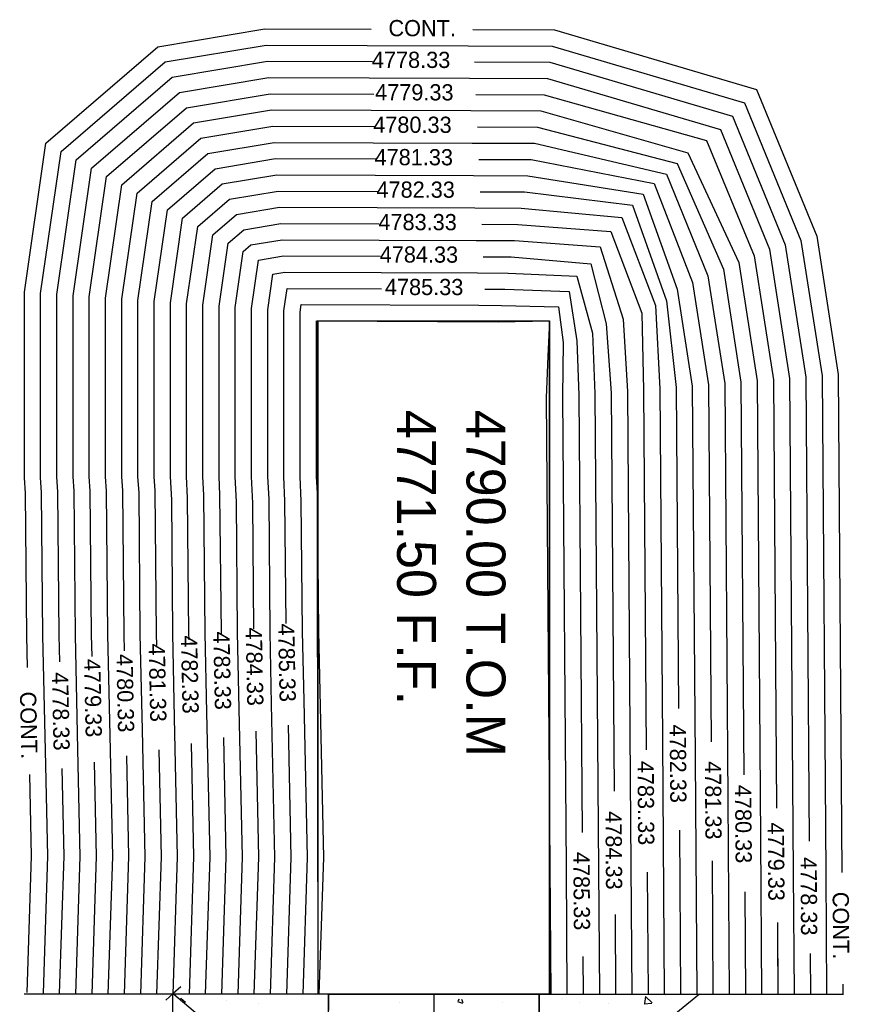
# Model space of a CAD drawing. Header units: inches. Extents: x 614 to 1183, y -159 to 223.
# Tile 6 of 19: x 759 to 830, y 54 to 139. Entities that reach past the tile are written whole.
import ezdxf

# ---------------------------------------------------------------- set-up
doc = ezdxf.new("R2010")
doc.units = ezdxf.units.IN
doc.header["$MEASUREMENT"] = 0
for name, color, linetype in [('A-FINTXT', 7, 'Continuous'), ('A-PR-BUNKER', 6, 'Continuous'), ('c-pr-contmin', 2, 'Continuous'), ('c-pr-contmjr', 4, 'Continuous'), ('C-PR-CULVERT', 6, 'Continuous'), ('c-pr-drive', 4, 'Continuous'), ('c-pr-gradpnts', 7, 'Continuous'), ('CONCRETEHATCH', 7, 'Continuous'), ('DIM', 2, 'Continuous')]:
    doc.layers.add(name, color=color, linetype=linetype)

msp = doc.modelspace()

# ---------------------------------------------------------------- linework, layer by layer
at = {"layer": 'A-PR-BUNKER'}
for q in [(758.999, 54.585), (829.699, 54.585, 3344.18)]:
    msp.add_line((794.349, 54.585), q, dxfattribs=at)
at = {"layer": 'c-pr-contmin'}
for p, q in [((770.536, 136.345, 6693.82), (779.758, 137.894, 6693.82)), ((779.758, 137.894, 6693.82), (788.957, 137.859, 6693.82)), ((797.725, 137.835, 6693.82), (804.779, 137.805, 6693.82)), ((804.779, 137.805, 6693.82), (822.198, 132.657, 6693.82)), ((760.874, 128.009, 6693.82), (770.536, 136.345, 6693.82)), ((771.154, 135.03, 6693.82), (779.872, 136.494, 6693.82)), ((779.872, 136.494, 6693.82), (797.317, 136.437, 6693.82)), ((797.317, 136.437, 6693.82), (804.573, 136.405, 6693.82)), ((804.573, 136.405, 6693.82), (821.157, 131.504, 6693.82)), ((762.184, 127.291, 6693.82), (771.154, 135.03, 6693.82)), ((771.772, 133.714, 6693.82), (779.986, 135.093, 6693.82)), ((771.772, 133.714, 6693.82), (779.986, 135.093, 6693.82)), ((779.986, 135.093, 6693.82), (789.066, 135.058, 6693.82)), ((779.986, 135.093, 6693.82), (789.066, 135.058, 6693.82)), ((797.852, 135.035, 6693.82), (804.368, 135.006, 6693.82)), ((804.368, 135.006, 6693.82), (820.117, 130.352, 6693.82)), ((763.495, 126.573, 6693.82), (771.772, 133.714, 6693.82)), ((763.495, 126.573, 6693.82), (771.772, 133.714, 6693.82)), ((772.39, 132.398, 6693.82), (780.1, 133.693, 6693.82)), ((780.1, 133.693, 6693.82), (797.431, 133.636, 6693.82)), ((797.431, 133.636, 6693.82), (804.162, 133.607, 6693.82)), ((804.162, 133.607, 6693.82), (819.077, 129.199, 6693.82)), ((822.198, 132.657, 6693.82), (827.392, 120.003, 6693.82)), ((764.806, 125.855, 6693.82), (772.39, 132.398, 6693.82)), ((773.008, 131.082, 6694.52), (780.215, 132.293, 6694.52)), ((780.215, 132.293, 6694.52), (789.175, 132.261, 6694.52)), ((797.98, 132.229, 6694.52), (803.878, 132.208, 6694.52)), ((803.878, 132.208, 6694.52), (817.879, 128.267, 6694.52)), ((766.116, 125.136, 6694.52), (773.008, 131.082, 6694.52)), ((773.626, 129.766, 6695.22), (780.331, 130.892, 6695.22)), ((780.331, 130.892, 6695.22), (797.545, 130.836, 6695.22)), ((821.157, 131.504, 6693.82), (826.034, 119.625, 6693.82)), ((797.545, 130.836, 6695.22), (803.595, 130.808, 6695.22)), ((803.595, 130.808, 6695.22), (816.283, 127.203, 6695.22)), ((820.117, 130.352, 6693.82), (824.676, 119.246, 6693.82)), ((767.427, 124.418, 6695.22), (773.626, 129.766, 6695.22)), ((774.244, 128.451, 6695.92), (780.446, 129.492, 6695.92)), ((780.446, 129.492, 6695.92), (789.284, 129.46, 6695.92)), ((798.107, 129.428, 6695.92), (803.311, 129.409, 6695.92)), ((803.311, 129.409, 6695.92), (815.352, 126.271, 6695.92)), ((819.077, 129.199, 6693.82), (823.318, 118.867, 6693.82)), ((768.738, 123.7, 6695.92), (774.244, 128.451, 6695.92)), ((759.015, 115.159, 6693.82), (760.874, 128.009, 6693.82)), ((774.862, 127.135, 6696.62), (780.562, 128.092, 6696.62)), ((780.562, 128.092, 6696.62), (797.66, 128.035, 6696.62)), ((797.66, 128.035, 6696.62), (803.027, 128.009, 6696.62)), ((803.027, 128.009, 6696.62), (814.421, 125.339, 6696.62)), ((817.879, 128.267, 6694.52), (821.99, 118.294, 6694.52)), ((760.415, 115.058, 6693.82), (762.184, 127.291, 6693.82)), ((770.048, 122.982, 6696.62), (774.862, 127.135, 6696.62)), ((816.283, 127.203, 6695.22), (820.662, 117.721, 6695.22)), ((761.815, 114.957, 6693.82), (763.495, 126.573, 6693.82)), ((761.815, 114.957, 6693.82), (763.495, 126.573, 6693.82)), ((763.215, 114.857, 6693.82), (764.806, 125.855, 6693.82)), ((815.352, 126.271, 6695.92), (819.335, 117.148, 6695.92)), ((764.615, 114.756, 6694.52), (766.116, 125.136, 6694.52)), ((776.098, 124.503, 6698.02), (780.792, 125.292, 6698.02)), ((780.792, 125.292, 6698.02), (797.774, 125.234, 6698.02)), ((797.774, 125.234, 6698.02), (802.459, 125.211, 6698.02)), ((802.459, 125.211, 6698.02), (812.426, 123.608, 6698.02)), ((814.421, 125.339, 6696.62), (818.007, 116.575, 6696.62)), ((766.015, 114.655, 6695.22), (767.427, 124.418, 6695.22)), ((772.67, 121.545, 6698.02), (776.098, 124.503, 6698.02)), ((767.415, 114.554, 6695.92), (768.738, 123.7, 6695.92)), ((776.716, 123.187, 6698.72), (780.908, 123.891, 6698.72)), ((780.908, 123.891, 6698.72), (789.502, 123.859, 6698.72)), ((798.361, 123.825, 6698.72), (802.175, 123.811, 6698.72)), ((802.175, 123.811, 6698.72), (811.495, 122.677, 6698.72)), ((812.426, 123.608, 6698.02), (815.352, 115.429, 6698.02)), ((768.815, 114.454, 6696.62), (770.048, 122.982, 6696.62)), ((773.98, 120.827, 6698.72), (776.716, 123.187, 6698.72)), ((777.335, 121.872, 6699.42), (781.023, 122.491, 6699.42)), ((781.023, 122.491, 6699.42), (797.888, 122.434, 6699.42)), ((797.888, 122.434, 6699.42), (801.891, 122.412, 6699.42)), ((801.891, 122.412, 6699.42), (810.564, 121.612, 6699.42)), ((811.495, 122.677, 6698.72), (814.421, 114.423, 6698.72)), ((771.615, 114.252, 6698.02), (772.67, 121.545, 6698.02)), ((775.291, 120.109, 6699.42), (777.335, 121.872, 6699.42)), ((810.564, 121.612, 6699.42), (813.49, 114.024, 6699.42)), ((773.015, 114.151, 6698.72), (773.98, 120.827, 6698.72)), ((777.953, 120.556, 6700.12), (781.139, 121.091, 6700.12)), ((781.139, 121.091, 6700.12), (789.611, 121.058, 6700.12)), ((798.488, 121.024, 6700.12), (801.607, 121.012, 6700.12)), ((801.607, 121.012, 6700.12), (809.632, 120.413, 6700.12)), ((774.415, 114.051, 6699.42), (775.291, 120.109, 6699.42)), ((776.602, 119.39, 6700.12), (777.953, 120.556, 6700.12)), ((809.632, 120.413, 6700.12), (812.293, 113.358, 6700.12)), ((827.392, 120.003, 6693.82), (829.249, 108.064, 6693.82)), ((775.815, 113.95, 6700.12), (776.602, 119.39, 6700.12)), ((777.912, 118.672, 6700.82), (778.571, 119.24, 6700.82)), ((778.571, 119.24, 6700.82), (781.254, 119.691, 6700.82)), ((781.254, 119.691, 6700.82), (798.003, 119.633, 6700.82)), ((798.003, 119.633, 6700.82), (801.323, 119.613, 6700.82)), ((801.323, 119.613, 6700.82), (808.701, 119.082, 6700.82)), ((808.701, 119.082, 6700.82), (810.697, 112.826, 6700.82)), ((824.676, 119.246, 6693.82), (826.451, 107.837, 6693.82)), ((826.034, 119.625, 6693.82), (827.85, 107.951, 6693.82)), ((777.215, 113.849, 6700.82), (777.912, 118.672, 6700.82)), ((779.219, 117.929, 6701.52), (781.369, 118.29, 6701.52)), ((781.369, 118.29, 6701.52), (789.721, 118.258, 6701.52)), ((798.615, 118.223, 6701.52), (801.039, 118.213, 6701.52)), ((801.039, 118.213, 6701.52), (807.903, 117.618, 6701.52)), ((821.99, 118.294, 6694.52), (823.652, 107.612, 6694.52)), ((823.318, 118.867, 6693.82), (825.052, 107.724, 6693.82)), ((778.615, 113.748, 6701.52), (779.219, 117.929, 6701.52)), ((807.903, 117.618, 6701.52), (809.233, 112.426, 6701.52)), ((820.662, 117.721, 6695.22), (822.253, 107.5, 6695.22)), ((780.015, 113.648, 6702.22), (780.459, 116.718, 6702.22)), ((780.459, 116.718, 6702.22), (781.485, 116.89, 6702.22)), ((781.485, 116.89, 6702.22), (798.117, 116.831, 6702.22)), ((798.117, 116.831, 6702.22), (800.755, 116.814, 6702.22)), ((800.755, 116.814, 6702.22), (806.706, 116.553, 6702.22)), ((806.706, 116.553, 6702.22), (808.036, 111.628, 6702.22)), ((818.007, 116.575, 6696.62), (819.454, 107.276, 6696.62)), ((819.335, 117.148, 6695.92), (820.853, 107.388, 6695.92)), ((759.015, 99.128, 6693.82), (759.015, 115.159, 6693.82)), ((760.415, 99.174, 6693.82), (760.415, 115.058, 6693.82)), ((761.815, 99.22, 6693.82), (761.815, 114.957, 6693.82)), ((761.815, 99.22, 6693.82), (761.815, 114.957, 6693.82)), ((763.215, 112.426, 6693.82), (763.215, 114.857, 6693.82)), ((764.615, 112.426, 6694.52), (764.615, 114.756, 6694.52)), ((781.415, 113.547, 6702.92), (781.696, 115.49, 6702.92)), ((781.696, 115.49, 6702.92), (789.83, 115.457, 6702.92)), ((798.742, 115.421, 6702.92), (800.471, 115.414, 6702.92)), ((800.471, 115.414, 6702.92), (806.041, 115.222, 6702.92)), ((806.041, 115.222, 6702.92), (806.706, 110.962, 6702.92)), ((815.352, 115.429, 6698.02), (816.655, 107.052, 6698.02)), ((766.015, 112.426, 6695.22), (766.015, 114.655, 6695.22)), ((767.415, 112.426, 6695.92), (767.415, 114.554, 6695.92)), ((768.815, 112.426, 6696.62), (768.815, 114.454, 6696.62)), ((771.615, 112.426, 6698.02), (771.615, 114.252, 6698.02)), ((773.015, 112.426, 6698.72), (773.015, 114.151, 6698.72)), ((774.415, 112.426, 6699.42), (774.415, 114.051, 6699.42)), ((775.815, 112.426, 6700.12), (775.815, 113.95, 6700.12)), ((782.815, 113.446, 6703.62), (782.907, 114.087, 6703.62)), ((782.907, 114.087, 6703.62), (798.231, 114.031, 6703.62)), ((798.231, 114.031, 6703.62), (800.187, 114.015, 6703.62)), ((800.187, 114.015, 6703.62), (805.11, 113.891, 6703.62)), ((805.11, 113.891, 6703.62), (805.509, 110.829, 6703.62)), ((813.49, 114.024, 6699.42), (813.856, 106.828, 6699.42)), ((814.421, 114.423, 6698.72), (815.256, 106.94, 6698.72)), ((777.215, 112.426, 6700.82), (777.215, 113.849, 6700.82)), ((778.615, 112.426, 6701.52), (778.615, 113.748, 6701.52)), ((780.015, 112.426, 6702.22), (780.015, 113.648, 6702.22)), ((781.415, 112.426, 6702.92), (781.415, 113.547, 6702.92)), ((782.815, 112.426, 6703.62), (782.815, 113.446, 6703.62)), ((812.293, 113.358, 6700.12), (812.457, 106.716, 6700.12)), ((763.215, 99.266, 6693.82), (763.215, 112.426, 6693.82)), ((764.615, 99.266, 6694.52), (764.615, 112.426, 6694.52)), ((766.015, 99.266, 6695.22), (766.015, 112.426, 6695.22)), ((767.415, 99.266, 6695.92), (767.415, 112.426, 6695.92)), ((768.815, 99.266, 6696.62), (768.815, 112.426, 6696.62)), ((771.615, 99.266, 6698.02), (771.615, 112.426, 6698.02)), ((773.015, 99.266, 6698.72), (773.015, 112.426, 6698.72)), ((774.415, 99.266, 6699.42), (774.415, 112.426, 6699.42)), ((775.815, 99.266, 6700.12), (775.815, 112.426, 6700.12)), ((777.215, 99.266, 6700.82), (777.215, 112.426, 6700.82)), ((778.615, 99.266, 6701.52), (778.615, 112.426, 6701.52)), ((780.015, 99.266, 6702.22), (780.015, 112.426, 6702.22)), ((781.415, 99.266, 6702.92), (781.415, 112.426, 6702.92)), ((782.815, 99.266, 6703.62), (782.815, 112.426, 6703.62)), ((784.215, 112.426, 6704.32), (784.215, 112.685, 6704.32)), ((784.215, 112.685, 6704.32), (799.904, 112.616, 6704.32)), ((784.215, 99.266, 6704.32), (784.215, 112.426, 6704.32)), ((799.904, 112.616, 6704.32), (804.324, 112.685, 6704.32)), ((804.324, 112.685, 6704.32), (804.179, 109.631, 6704.32)), ((809.233, 112.426, 6701.52), (809.658, 106.492, 6701.52)), ((810.697, 112.826, 6700.82), (811.057, 106.604, 6700.82)), ((808.036, 111.628, 6702.22), (808.259, 106.38, 6702.22)), ((805.509, 110.829, 6703.62), (805.46, 106.156, 6703.62)), ((806.706, 110.962, 6702.92), (806.859, 106.268, 6702.92)), ((804.179, 109.631, 6704.32), (804.06, 106.044, 6704.32)), ((827.85, 107.951, 6693.82), (828.166, 65.084, 6693.82)), ((829.249, 108.064, 6693.82), (829.566, 65.094, 6693.82)), ((819.454, 107.276, 6696.62), (819.719, 71.385, 6696.62)), ((820.853, 107.388, 6695.92), (821.103, 73.505, 6695.92)), ((822.253, 107.5, 6695.22), (822.544, 67.987, 6695.22)), ((823.652, 107.612, 6694.52), (823.925, 70.644, 6694.52)), ((825.052, 107.724, 6693.82), (825.366, 65.063, 6693.82)), ((826.451, 107.837, 6693.82), (826.746, 67.784, 6693.82)), ((806.859, 106.268, 6702.92), (807.139, 68.523, 6702.92)), ((808.259, 106.38, 6702.22), (808.536, 68.957, 6702.22)), ((809.658, 106.492, 6701.52), (809.913, 72.09, 6701.52)), ((811.057, 106.604, 6700.82), (811.305, 73.14, 6700.82)), ((812.457, 106.716, 6700.12), (812.687, 75.658, 6700.12)), ((813.856, 106.828, 6699.42), (814.081, 76.471, 6699.42)), ((815.256, 106.94, 6698.72), (815.461, 79.226, 6698.72)), ((816.655, 107.052, 6698.02), (816.892, 74.975, 6698.02)), ((804.06, 106.044, 6704.32), (804.443, 54.585, 6704.32)), ((805.46, 106.156, 6703.62), (805.762, 65.478, 6703.62)), ((759.101, 97.822, 6693.82), (759.015, 99.128, 6693.82)), ((760.5, 97.875, 6693.82), (760.415, 99.174, 6693.82)), ((761.9, 97.928, 6693.82), (761.815, 99.22, 6693.82)), ((761.9, 97.928, 6693.82), (761.815, 99.22, 6693.82)), ((763.3, 97.982, 6693.82), (763.215, 99.266, 6693.82)), ((764.706, 97.982, 6694.52), (764.615, 99.266, 6694.52)), ((766.113, 97.982, 6695.22), (766.015, 99.266, 6695.22)), ((767.52, 98.024, 6695.92), (767.415, 99.266, 6695.92)), ((768.927, 97.854, 6696.62), (768.815, 99.266, 6696.62)), ((771.741, 97.256, 6698.02), (771.615, 99.266, 6698.02)), ((773.105, 97.427, 6698.72), (773.015, 99.266, 6698.72)), ((774.512, 97.64, 6699.42), (774.415, 99.266, 6699.42)), ((775.876, 97.683, 6700.12), (775.815, 99.266, 6700.12)), ((777.326, 97.085, 6700.82), (777.215, 99.266, 6700.82)), ((778.732, 96.957, 6701.52), (778.615, 99.266, 6701.52)), ((780.139, 97.299, 6702.22), (780.015, 99.266, 6702.22)), ((781.503, 97.128, 6702.92), (781.415, 99.266, 6702.92)), ((782.91, 97.128, 6703.62), (782.815, 99.266, 6703.62)), ((784.317, 97.811, 6704.32), (784.215, 99.266, 6704.32)), ((759.224, 85.511, 6693.82), (759.101, 97.822, 6693.82)), ((760.624, 85.533, 6693.82), (760.5, 97.875, 6693.82)), ((762.024, 85.555, 6693.82), (761.9, 97.928, 6693.82)), ((762.024, 85.555, 6693.82), (761.9, 97.928, 6693.82)), ((763.424, 85.578, 6693.82), (763.3, 97.982, 6693.82)), ((764.824, 85.599, 6694.52), (764.706, 97.982, 6694.52)), ((766.224, 85.621, 6695.22), (766.113, 97.982, 6695.22)), ((767.623, 85.642, 6695.92), (767.52, 98.024, 6695.92)), ((769.023, 85.664, 6696.62), (768.927, 97.854, 6696.62)), ((784.422, 85.901, 6704.32), (784.317, 97.811, 6704.32)), ((771.823, 85.707, 6698.02), (771.741, 97.256, 6698.02)), ((773.223, 85.729, 6698.72), (773.105, 97.427, 6698.72)), ((774.623, 85.75, 6699.42), (774.512, 97.64, 6699.42)), ((776.023, 85.772, 6700.12), (775.876, 97.683, 6700.12)), ((777.422, 85.793, 6700.82), (777.326, 97.085, 6700.82)), ((778.82, 86.102, 6701.52), (778.732, 96.957, 6701.52)), ((780.222, 85.836, 6702.22), (780.139, 97.299, 6702.22)), ((781.614, 86.578, 6702.92), (781.503, 97.128, 6702.92)), ((783.022, 85.879, 6703.62), (782.91, 97.128, 6703.62)), ((780.357, 79.612, 6702.22), (780.222, 85.836, 6702.22)), ((783.151, 79.916, 6703.62), (783.022, 85.879, 6703.62)), ((784.846, 66.364, 6704.32), (784.422, 85.901, 6704.32)), ((759.284, 82.775, 6693.82), (759.224, 85.511, 6693.82)), ((760.839, 75.623, 6693.82), (760.624, 85.533, 6693.82)), ((762.074, 83.25, 6693.82), (762.024, 85.555, 6693.82)), ((762.074, 83.25, 6693.82), (762.024, 85.555, 6693.82)), ((763.639, 75.684, 6693.82), (763.424, 85.578, 6693.82)), ((764.864, 83.725, 6694.52), (764.824, 85.599, 6694.52)), ((766.413, 76.9, 6695.22), (766.224, 85.621, 6695.22)), ((767.655, 84.201, 6695.92), (767.623, 85.642, 6695.92)), ((769.203, 77.406, 6696.62), (769.023, 85.664, 6696.62)), ((771.981, 78.427, 6698.02), (771.823, 85.707, 6698.02)), ((773.235, 85.151, 6698.72), (773.223, 85.729, 6698.72)), ((774.772, 78.898, 6699.42), (774.623, 85.75, 6699.42)), ((776.026, 85.626, 6700.12), (776.023, 85.772, 6700.12)), ((777.566, 79.202, 6700.82), (777.422, 85.793, 6700.82)), ((783.446, 66.372, 6703.62), (783.151, 79.916, 6703.62)), ((777.844, 66.402, 6700.82), (777.566, 79.202, 6700.82)), ((780.645, 66.387, 6702.22), (780.357, 79.612, 6702.22)), ((772.242, 66.432, 6698.02), (771.981, 78.427, 6698.02)), ((775.043, 66.417, 6699.42), (774.772, 78.898, 6699.42)), ((769.441, 66.447, 6696.62), (769.203, 77.406, 6696.62)), ((782.045, 66.379, 6702.92), (781.797, 77.811, 6702.92)), ((766.64, 66.462, 6695.22), (766.413, 76.9, 6695.22)), ((776.443, 66.409, 6700.12), (776.219, 76.743, 6700.12)), ((779.244, 66.394, 6701.52), (779.008, 77.277, 6701.52)), ((763.839, 66.477, 6693.82), (763.639, 75.684, 6693.82)), ((773.642, 66.424, 6698.72), (773.43, 76.208, 6698.72)), ((814.081, 76.471, 6701.52), (814.243, 54.585, 6701.52)), ((761.038, 66.492, 6693.82), (760.839, 75.623, 6693.82)), ((768.04, 66.454, 6695.92), (767.852, 75.14, 6695.92)), ((816.892, 74.975, 6698.02), (817.043, 54.585, 6698.02)), ((762.438, 66.484, 6693.82), (762.273, 74.071, 6693.82)), ((765.239, 66.469, 6694.52), (765.063, 74.605, 6694.52)), ((759.637, 66.499, 6693.82), (759.484, 73.537, 6693.82)), ((811.305, 73.14, 6700.82), (811.443, 54.585, 6700.82)), ((819.719, 71.385, 6696.62), (819.843, 54.585, 6696.62)), ((808.536, 68.957, 6702.22), (808.643, 54.585, 6702.22)), ((815.538, 68.75, 6698.72), (815.643, 54.585, 6698.72)), ((822.544, 67.987, 6695.22), (822.643, 54.585, 6695.22)), ((759.255, 54.721, 6693.82), (759.637, 66.499, 6693.82)), ((760.655, 54.676, 6693.82), (761.038, 66.492, 6693.82)), ((762.054, 54.63, 6693.82), (762.438, 66.484, 6693.82)), ((763.453, 54.585, 6693.82), (763.839, 66.477, 6693.82)), ((764.854, 54.585, 6694.52), (765.239, 66.469, 6694.52)), ((766.255, 54.585, 6695.22), (766.64, 66.462, 6695.22)), ((767.655, 54.585, 6695.92), (768.04, 66.454, 6695.92)), ((769.056, 54.585, 6696.62), (769.441, 66.447, 6696.62)), ((771.857, 54.585, 6698.02), (772.242, 66.432, 6698.02)), ((773.258, 54.585, 6698.72), (773.642, 66.424, 6698.72)), ((774.659, 54.585, 6699.42), (775.043, 66.417, 6699.42)), ((776.06, 54.585, 6700.12), (776.443, 66.409, 6700.12)), ((777.46, 54.585, 6700.82), (777.844, 66.402, 6700.82)), ((778.861, 54.585, 6701.52), (779.244, 66.394, 6701.52)), ((780.262, 54.585, 6702.22), (780.645, 66.387, 6702.22)), ((781.663, 54.585, 6702.92), (782.045, 66.379, 6702.92)), ((783.063, 54.585, 6703.62), (783.446, 66.372, 6703.62)), ((784.464, 54.585, 6704.32), (784.846, 66.364, 6704.32)), ((805.762, 65.478, 6703.62), (805.843, 54.585, 6703.62)), ((812.765, 65.109, 6700.12), (812.843, 54.585, 6700.12)), ((825.366, 65.063, 6693.82), (825.443, 54.585, 6693.82)), ((828.166, 65.084, 6693.82), (828.243, 54.605, 6693.82)), ((821.178, 63.428, 6695.92), (821.243, 54.585, 6695.92)), ((809.992, 61.469, 6701.52), (810.043, 54.585, 6701.52)), ((823.998, 60.768, 6694.52), (824.043, 54.585, 6694.52)), ((824.008, 59.353, 6693.82), (824.043, 54.575, 6693.82)), ((824.008, 59.353, 6693.82), (824.043, 54.575, 6693.82)), ((807.219, 57.829, 6702.92), (807.243, 54.585, 6702.92)), ((826.817, 58.107, 6693.82), (826.843, 54.595, 6693.82)), ((829.637, 55.447, 6693.82), (829.643, 54.616, 6693.82))]:
    msp.add_line(p, q, dxfattribs=at)
at = {"layer": 'c-pr-contmjr'}
for p, q in [((775.48, 125.819, 6697.32), (780.677, 126.692, 6697.32)), ((780.677, 126.692, 6697.32), (789.393, 126.659, 6697.32)), ((798.234, 126.627, 6697.32), (802.743, 126.61, 6697.32)), ((802.743, 126.61, 6697.32), (813.357, 124.54, 6697.32)), ((771.359, 122.263, 6697.32), (775.48, 125.819, 6697.32)), ((813.357, 124.54, 6697.32), (816.679, 116.002, 6697.32)), ((770.215, 114.353, 6697.32), (771.359, 122.263, 6697.32)), ((816.679, 116.002, 6697.32), (818.054, 107.164, 6697.32)), ((770.215, 112.426, 6697.32), (770.215, 114.353, 6697.32)), ((770.215, 99.266, 6697.32), (770.215, 112.426, 6697.32)), ((818.054, 107.164, 6697.32), (818.282, 76.365, 6697.32)), ((770.291, 98.024, 6697.32), (770.215, 99.266, 6697.32)), ((770.423, 85.685, 6697.32), (770.291, 98.024, 6697.32)), ((770.445, 84.676, 6697.32), (770.423, 85.685, 6697.32)), ((770.841, 66.439, 6697.32), (770.641, 75.674, 6697.32)), ((770.457, 54.585, 6697.32), (770.841, 66.439, 6697.32)), ((818.358, 66.089, 6697.32), (818.443, 54.585, 6697.32))]:
    msp.add_line(p, q, dxfattribs=at)
at = {"layer": 'C-PR-CULVERT'}
for p, q in [((784.374, 54.585), (784.272, 112.685)), ((784.272, 112.685), (804.324, 112.685)), ((784.374, 54.585), (784.374, 112.685)), ((784.374, 112.685), (804.324, 112.685)), ((804.324, 54.585), (804.324, 112.685)), ((804.324, 112.685), (804.324, 54.585)), ((804.324, 54.585), (784.374, 54.585)), ((785.249, 54.585), (806.249, 54.585))]:
    msp.add_line(p, q, dxfattribs=at)
at = {"layer": 'c-pr-drive'}
for p, q in [((771.912, 54.587), (785.249, 43.41)), ((785.249, 54.585), (771.912, 54.587)), ((785.249, 54.585), (785.151, 4.437)), ((785.249, 43.41), (785.249, 54.585)), ((794.349, 54.585), (794.174, 4.384, 3564.235)), ((803.449, 54.585), (803.351, 4.33)), ((817.269, 54.585), (803.449, 43.327)), ((803.449, 43.327), (803.449, 54.585)), ((803.449, 54.585), (817.269, 54.585))]:
    msp.add_line(p, q, dxfattribs=at)
at = {"layer": 'c-pr-gradpnts'}
for p, q in [((784.136, 54.537, 10056.34), (784.136, 54.537, 10056.34)), ((803.604, 54.582, 10056.34), (803.62, 54.585, 10056.34)), ((812.629, 54.394, 10056.34), (812.532, 53.772, 10056.34)), ((812.629, 54.394, 10056.34), (813.197, 53.849, 10056.34)), ((814.361, 54.508, 10056.34), (814.361, 54.508, 10056.34)), ((772.511, 54.226, 10056.34), (772.499, 54.095, 10056.34)), ((772.511, 54.226, 10056.34), (772.913, 53.888, 10056.34)), ((772.803, 53.84, 10056.34), (772.89, 53.856, 10056.34)), ((776.48, 54.066, 10056.34), (776.48, 54.066, 10056.34)), ((779.194, 53.816, 10056.34), (779.194, 53.816, 10056.34)), ((805.494, 54.253, 10056.34), (805.494, 54.253, 10056.34)), ((806.891, 53.86, 10056.34), (806.891, 53.86, 10056.34)), ((809.421, 53.77, 10056.34), (809.421, 53.77, 10056.34)), ((812.508, 53.739, 10056.34), (813.173, 53.816, 10056.34)), ((816.345, 53.842, 10056.34), (816.345, 53.842, 10056.34))]:
    msp.add_line(p, q, dxfattribs=at)
at = {"layer": 'CONCRETEHATCH', "color": 2}
for p, q in [((791.394, 53.876, 3352.02), (791.394, 53.876, 3352.02)), ((796.405, 53.962, 3352.02), (796.828, 53.82, 3352.02)), ((796.526, 54.141, 3352.02), (796.428, 53.995, 3352.02)), ((796.74, 54.141, 3352.02), (796.851, 53.853, 3352.02)), ((800.258, 53.855, 3352.02), (800.258, 53.855, 3352.02))]:
    msp.add_line(p, q, dxfattribs=at)
at = {"layer": 'DIM'}
for p, q in [((772.519, 55.231), (771.855, 54.635)), ((771.855, 54.635), (771.234, 54.078)), ((771.797, 54.635), (771.797, 41.58))]:
    msp.add_line(p, q, dxfattribs=at)

# ---------------------------------------------------------------- texts
for s, rotation, p in [('CONT.', 359.88833, (790.433, 137.255, 3352.02)), ('4778.33', 359.88833, (789.004, 134.523, 3341.52)), ('4779.33', 359.88833, (789.285, 131.722, 3342.92)), ('4780.33', 359.88833, (789.121, 128.922, 3344.32)), ('4781.33', 359.88833, (789.237, 126.122, 3345.72)), ('4782.33', 359.88833, (789.398, 123.322, 3347.12)), ('4783.33', 359.88833, (789.566, 120.521, 3348.52)), ('4784.33', 359.88833, (789.679, 117.721, 3349.92)), ('4785.33', 359.88833, (790.129, 114.92, 3351.32)), ('4783.33', 271.24444, (775.317, 85.874, 3349.22)), ('4784.33', 271.24444, (778.11, 86.217, 3350.62)), ('4785.33', 271.24444, (780.904, 86.555, 3352.02)), ('4782.33', 271.24444, (772.524, 85.537, 3347.82)), ('4781.33', 271.24444, (769.738, 84.832, 3346.42)), ('4779.33', 271.24444, (764.166, 83.505, 3343.62)), ('4780.33', 271.24444, (766.957, 83.928, 3345.02)), ('4778.33', 271.24444, (761.39, 82.356, 3342.22)), ('CONT.', 271.24444, (758.63, 80.685, 3352.72)), ('4782.33', 270.42417, (814.706, 77.849, 3347.12)), ('4783..33', 270.42444, (811.929, 74.719, 3348.52)), ('4781.33', 270.42361, (817.74, 74.689, 3352.02)), ('4780.33', 270.42306, (820.345, 72.646, 3344.32)), ('4784.33', 270.425, (809.161, 70.369, 3349.92)), ('4779.33', 270.42278, (823.169, 69.398, 3342.92)), ('4785.33', 270.42556, (806.387, 66.856, 3351.32)), ('4778.33', 270.42222, (825.991, 66.408, 3341.52)), ('CONT.', 270.42222, (828.765, 63.415, 6704.04))]:
    msp.add_text(s, height=1.4, rotation=rotation).set_placement(p)
at = {"layer": 'A-FINTXT'}
for s, p in [('4771.50 F.F.', (791.185, 105.016, 6704.123)), ('4790.00 T.O.M', (797.171, 105.016, 6704.123))]:
    msp.add_text(s, height=3.36, rotation=270, dxfattribs=at).set_placement(p)

doc.saveas('drawing.dxf')
